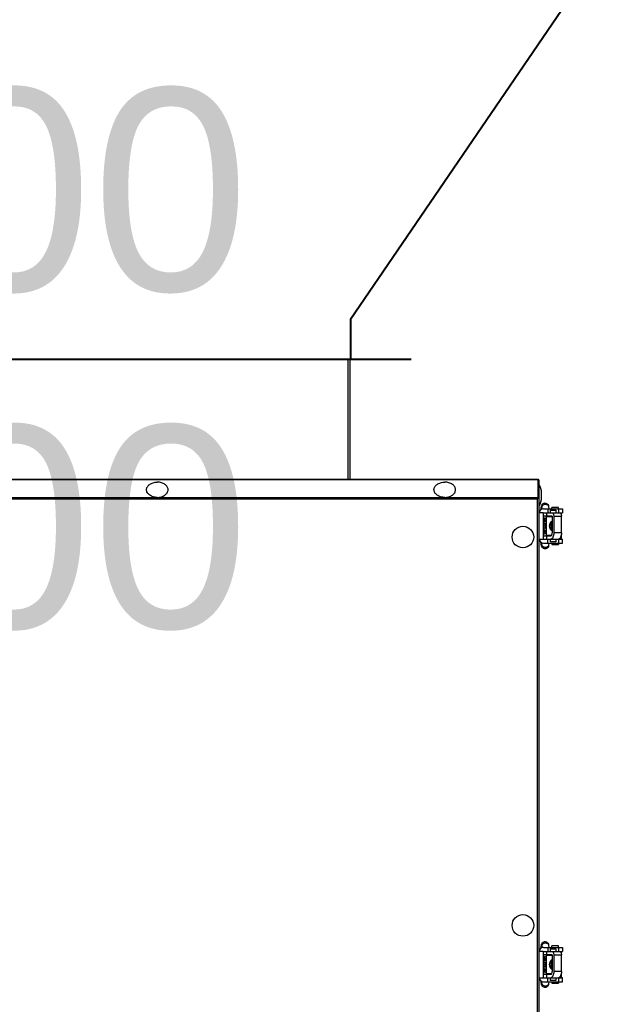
# Model space of a CAD drawing. Header units: millimetres. Extents: x 14400 to 93787, y -21104 to 39413.
# Tile 185 of 256: x 23668 to 23711, y 17812 to 17885. Entities that reach past the tile are written whole.
import ezdxf

# ---------------------------------------------------------------- set-up
doc = ezdxf.new("R2010")
doc.units = ezdxf.units.MM
doc.layers.add('B1_ASSEMBLY_MEMBERS', color=7, linetype='Continuous')
doc.layers.add('FLUID-CZ2-150-DIM', color=7, linetype='Continuous')
doc.layers.add('FL_WENTYLACJA', color=7, linetype='Continuous', lineweight=50)
doc.layers.add('FLUID-CZ2', color=204, linetype='Continuous', lineweight=40)
doc.styles.add('FDBES', font='arial.ttf')

# ---------------------------------------------------------------- blocks, each defined once
blk = doc.blocks.new('dsgsdg')
at = {"layer": 'B1_ASSEMBLY_MEMBERS', "linetype": 'Continuous'}
for p, q in [((48830.982, -49832.908), (48830.982, -49833.408)), ((48831.082, -49832.908), (48830.982, -49832.908)), ((48831.083, -49834.033), (48831.083, -49832.603)), ((48831.083, -49832.603), (48831.383, -49832.603)), ((48831.083, -49832.919), (48831.383, -49832.919)), ((48831.182, -49833.517), (48831.182, -49833.117)), ((48831.182, -49833.117), (48831.382, -49833.117)), ((48831.382, -49832.708), (48831.526, -49832.708)), ((48831.382, -49834.053), (48831.382, -49832.711)), ((48831.382, -49832.711), (48831.512, -49832.711)), ((48831.383, -49832.723), (48831.383, -49832.603)), ((48831.642, -49833.264), (48831.642, -49832.694)), ((48832.882, -49832.694), (48831.642, -49832.694)), ((48831.642, -49833.264), (48832.882, -49833.264)), ((48832.882, -49832.694), (48832.882, -49833.264)), ((48833.082, -49832.708), (48833.082, -49832.717)), ((48833.332, -49832.708), (48833.082, -49832.708)), ((48833.082, -49832.711), (48833.332, -49832.711)), ((48833.331, -49832.724), (48833.331, -49832.603)), ((48833.631, -49832.603), (48833.331, -49832.603)), ((48833.331, -49832.919), (48833.631, -49832.919)), ((48833.332, -49834.053), (48833.332, -49832.711)), ((48833.332, -49833.117), (48833.532, -49833.117)), ((48833.532, -49833.117), (48833.532, -49833.517)), ((48833.631, -49834.033), (48833.631, -49832.603)), ((48833.632, -49832.908), (48833.732, -49832.908)), ((48833.732, -49833.408), (48833.732, -49832.908)), ((48863.507, -49832.908), (48863.507, -49833.408)), ((48863.607, -49832.908), (48863.507, -49832.908)), ((48863.608, -49834.033), (48863.608, -49832.603)), ((48863.608, -49832.603), (48863.908, -49832.603)), ((48863.608, -49832.919), (48863.908, -49832.919)), ((48863.707, -49833.517), (48863.707, -49833.117)), ((48863.707, -49833.117), (48863.907, -49833.117)), ((48863.907, -49832.708), (48864.051, -49832.708)), ((48863.907, -49834.053), (48863.907, -49832.711)), ((48863.907, -49832.711), (48864.037, -49832.711)), ((48863.908, -49832.723), (48863.908, -49832.603)), ((48864.167, -49833.264), (48864.167, -49832.694)), ((48865.407, -49832.694), (48864.167, -49832.694)), ((48864.167, -49833.264), (48865.407, -49833.264)), ((48865.407, -49832.694), (48865.407, -49833.264)), ((48865.607, -49832.708), (48865.607, -49832.717)), ((48865.857, -49832.708), (48865.607, -49832.708)), ((48865.607, -49832.711), (48865.857, -49832.711)), ((48865.856, -49832.724), (48865.856, -49832.603)), ((48866.156, -49832.603), (48865.856, -49832.603)), ((48865.856, -49832.919), (48866.156, -49832.919)), ((48865.857, -49834.053), (48865.857, -49832.711)), ((48865.857, -49833.117), (48866.057, -49833.117)), ((48866.057, -49833.117), (48866.057, -49833.517)), ((48866.156, -49834.033), (48866.156, -49832.603)), ((48866.157, -49832.908), (48866.257, -49832.908)), ((48866.257, -49833.408), (48866.257, -49832.908)), ((48830.927, -49833.642), (48831.083, -49833.617)), ((48831.082, -49833.408), (48830.982, -49833.408)), ((48831.083, -49833.703), (48831.383, -49833.703)), ((48831.182, -49833.517), (48831.382, -49833.517)), ((48831.632, -49833.783), (48831.382, -49833.783)), ((48831.632, -49833.389), (48831.632, -49834.053)), ((48831.632, -49833.517), (48831.657, -49833.517)), ((48831.632, -49833.527), (48831.657, -49833.523)), ((48831.632, -49834.033), (48831.989, -49833.975)), ((48831.642, -49833.384), (48832.882, -49833.384)), ((48831.657, -49833.817), (48831.657, -49833.384)), ((48831.657, -49833.817), (48833.057, -49833.817)), ((48831.932, -49833.817), (48831.932, -49833.903)), ((48832.032, -49833.903), (48831.932, -49833.903)), ((48831.989, -49833.975), (48831.992, -49833.974)), ((48831.992, -49833.974), (48831.992, -49833.903)), ((48832.032, -49834.053), (48832.032, -49833.817)), ((48832.232, -49833.969), (48832.032, -49833.969)), ((48832.232, -49834.053), (48832.232, -49833.96)), ((48832.482, -49834.053), (48832.482, -49833.96)), ((48832.682, -49833.969), (48832.482, -49833.969)), ((48832.682, -49834.053), (48832.682, -49833.817)), ((48832.752, -49833.953), (48832.682, -49833.953)), ((48832.717, -49833.974), (48832.715, -49833.973)), ((48832.722, -49833.974), (48832.717, -49833.974)), ((48832.722, -49833.953), (48832.722, -49833.974)), ((48832.725, -49833.975), (48832.722, -49833.974)), ((48832.725, -49833.975), (48833.082, -49834.033)), ((48832.752, -49833.817), (48832.752, -49833.953)), ((48832.782, -49833.923), (48832.752, -49833.953)), ((48832.782, -49833.923), (48832.782, -49833.817)), ((48833.057, -49833.434), (48833.057, -49833.817)), ((48833.057, -49833.517), (48833.082, -49833.517)), ((48833.057, -49833.523), (48833.082, -49833.527)), ((48833.082, -49834.053), (48833.082, -49833.48)), ((48833.332, -49833.783), (48833.082, -49833.783)), ((48833.631, -49833.703), (48833.331, -49833.703)), ((48833.332, -49833.517), (48833.532, -49833.517)), ((48833.631, -49833.617), (48833.787, -49833.642)), ((48833.632, -49833.408), (48833.732, -49833.408)), ((48863.452, -49833.642), (48863.608, -49833.617)), ((48863.607, -49833.408), (48863.507, -49833.408)), ((48863.608, -49833.703), (48863.908, -49833.703)), ((48863.707, -49833.517), (48863.907, -49833.517)), ((48864.157, -49833.783), (48863.907, -49833.783)), ((48864.157, -49833.389), (48864.157, -49834.053)), ((48864.157, -49833.517), (48864.182, -49833.517)), ((48864.157, -49833.527), (48864.182, -49833.523)), ((48864.157, -49834.033), (48864.514, -49833.975)), ((48864.167, -49833.384), (48865.407, -49833.384)), ((48864.182, -49833.817), (48864.182, -49833.384)), ((48864.182, -49833.817), (48865.582, -49833.817)), ((48864.457, -49833.817), (48864.457, -49833.903)), ((48864.557, -49833.903), (48864.457, -49833.903)), ((48864.514, -49833.975), (48864.517, -49833.974)), ((48864.517, -49833.974), (48864.517, -49833.903)), ((48864.557, -49834.053), (48864.557, -49833.817)), ((48864.757, -49833.969), (48864.557, -49833.969)), ((48864.757, -49834.053), (48864.757, -49833.96)), ((48865.007, -49834.053), (48865.007, -49833.96)), ((48865.207, -49833.969), (48865.007, -49833.969)), ((48865.207, -49834.053), (48865.207, -49833.817)), ((48865.277, -49833.953), (48865.207, -49833.953)), ((48865.242, -49833.974), (48865.24, -49833.973)), ((48865.247, -49833.974), (48865.242, -49833.974)), ((48865.247, -49833.953), (48865.247, -49833.974)), ((48865.25, -49833.975), (48865.247, -49833.974)), ((48865.25, -49833.975), (48865.607, -49834.033)), ((48865.277, -49833.817), (48865.277, -49833.953)), ((48865.307, -49833.923), (48865.277, -49833.953)), ((48865.307, -49833.923), (48865.307, -49833.817)), ((48865.582, -49833.434), (48865.582, -49833.817)), ((48865.582, -49833.517), (48865.607, -49833.517)), ((48865.582, -49833.523), (48865.607, -49833.527)), ((48865.607, -49834.053), (48865.607, -49833.48)), ((48865.857, -49833.783), (48865.607, -49833.783)), ((48866.156, -49833.703), (48865.856, -49833.703)), ((48865.857, -49833.517), (48866.057, -49833.517)), ((48866.156, -49833.617), (48866.312, -49833.642)), ((48866.157, -49833.408), (48866.257, -49833.408)), ((48830.142, -49834.423), (48828.882, -49834.423)), ((48828.882, -49912.283), (48828.882, -49834.423)), ((48828.923, -49912.283), (48828.923, -49834.423)), ((48923.812, -49834.353), (48828.952, -49834.353)), ((48828.952, -49834.353), (48828.952, -49834.423)), ((48828.973, -49834.353), (48828.973, -49834.423)), ((48830.237, -49834.163), (48829.928, -49834.163)), ((48830.241, -49834.429), (48830.142, -49834.423)), ((48830.241, -49834.353), (48830.241, -49834.423)), ((48830.241, -49834.429), (48830.291, -49834.429)), ((48830.241, -49912.277), (48830.241, -49834.429)), ((48830.291, -49834.394), (48830.291, -49834.443)), ((48830.34, -49834.493), (48830.304, -49834.472)), ((48830.34, -49834.493), (48922.424, -49834.493)), ((48830.34, -49912.213), (48830.34, -49834.493)), ((48831.008, -49834.136), (48831.097, -49834.121)), ((48831.382, -49834.053), (48833.332, -49834.053)), ((48831.382, -49834.053), (48831.382, -49834.353)), ((48832.257, -49834.013), (48832.257, -49834.053)), ((48832.457, -49834.053), (48832.457, -49834.013)), ((48833.332, -49834.353), (48833.332, -49834.053)), ((48833.618, -49834.121), (48833.707, -49834.136)), ((48833.707, -49834.136), (48833.716, -49834.138)), ((48863.533, -49834.136), (48863.622, -49834.121)), ((48863.907, -49834.053), (48863.907, -49834.353)), ((48863.907, -49834.053), (48865.857, -49834.053)), ((48864.782, -49834.013), (48864.782, -49834.053)), ((48864.982, -49834.053), (48864.982, -49834.013)), ((48865.857, -49834.353), (48865.857, -49834.053)), ((48866.143, -49834.121), (48866.232, -49834.136)), ((48866.232, -49834.136), (48866.241, -49834.138)), ((48828.882, -49848.38), (48820.022, -49848.38)), ((48820.022, -49898.31), (48820.022, -49848.38)), ((48828.882, -49848.52), (48820.022, -49848.52))]:
    blk.add_line(p, q, dxfattribs=at)
for centre in [(48833.182, -49835.553), (48861.982, -49835.553)]:
    blk.add_circle(centre, 0.8, dxfattribs=at)
for centre, radius, start, end in [((48831.642, -49833.801), 0.537, 90.0006, 91.07242), ((48864.167, -49833.801), 0.537, 90.0006, 91.07242), ((48832.418, -49836.556), 2.616, 99.20893, 99.37638), ((48832.357, -49833.173), 0.251, 238.11564, 301.88474), ((48832.357, -49833.527), 0.312, 248.88206, 291.12024), ((48864.943, -49836.556), 2.616, 99.20893, 99.37638), ((48864.882, -49833.173), 0.251, 238.11564, 301.88474), ((48864.882, -49833.527), 0.312, 248.88206, 291.12024), ((48829.022, -49834.493), 0.14, 119.99965, 150.00035), ((48829.928, -49835.353), 1.19, 90, 122.83213), ((48830.237, -49835.353), 1.19, 57.16787, 90), ((48830.495, -49834.305), 0.239, 211.43176, 214.2046), ((48831.403, -49834.033), 0.32, 180, 266.23726), ((48833.311, -49834.033), 0.32, 273.76274, 0), ((48863.928, -49834.033), 0.32, 180, 266.23726), ((48865.836, -49834.033), 0.32, 273.76274, 0)]:
    blk.add_arc(centre, radius, start, end, dxfattribs=at)
for points, knots in [([(48831.382, -49832.819), (48831.382, -49832.78), (48831.451, -49832.726), (48831.545, -49832.7), (48831.609, -49832.694), (48831.642, -49832.694)], [0, 0, 0, 0, 0.382079, 0.672395, 1, 1, 1, 1]), ([(48831.382, -49833.389), (48831.382, -49833.351), (48831.447, -49833.298), (48831.538, -49833.272), (48831.6, -49833.265), (48831.632, -49833.264)], [0, 0, 0, 0, 0.382443, 0.671643, 1, 1, 1, 1]), ([(48832.882, -49832.694), (48832.94, -49832.694), (48833.049, -49832.704), (48833.175, -49832.741), (48833.255, -49832.787), (48833.308, -49832.832), (48833.332, -49832.88), (48833.332, -49832.91)], [0, 0, 0, 0, 0.322432, 0.60818, 0.729025, 0.833202, 1, 1, 1, 1]), ([(48832.882, -49833.264), (48832.94, -49833.264), (48833.049, -49833.274), (48833.175, -49833.311), (48833.255, -49833.357), (48833.308, -49833.402), (48833.332, -49833.45), (48833.332, -49833.48)], [0, 0, 0, 0, 0.322432, 0.60818, 0.729025, 0.833202, 1, 1, 1, 1]), ([(48863.907, -49832.819), (48863.907, -49832.78), (48863.976, -49832.726), (48864.07, -49832.7), (48864.134, -49832.694), (48864.167, -49832.694)], [0, 0, 0, 0, 0.382079, 0.672395, 1, 1, 1, 1]), ([(48863.907, -49833.389), (48863.907, -49833.351), (48863.972, -49833.298), (48864.063, -49833.272), (48864.125, -49833.265), (48864.157, -49833.264)], [0, 0, 0, 0, 0.382443, 0.671643, 1, 1, 1, 1]), ([(48865.407, -49832.694), (48865.465, -49832.694), (48865.574, -49832.704), (48865.7, -49832.741), (48865.78, -49832.787), (48865.833, -49832.832), (48865.857, -49832.88), (48865.857, -49832.91)], [0, 0, 0, 0, 0.322432, 0.60818, 0.729025, 0.833202, 1, 1, 1, 1]), ([(48865.407, -49833.264), (48865.465, -49833.264), (48865.574, -49833.274), (48865.7, -49833.311), (48865.78, -49833.357), (48865.833, -49833.402), (48865.857, -49833.45), (48865.857, -49833.48)], [0, 0, 0, 0, 0.322432, 0.60818, 0.729025, 0.833202, 1, 1, 1, 1]), ([(48830.657, -49833.91), (48830.657, -49833.87), (48830.677, -49833.79), (48830.77, -49833.681), (48830.869, -49833.652), (48830.927, -49833.642)], [0, 0, 0, 0, 0.291313, 0.575126, 1, 1, 1, 1]), ([(48831.13, -49834.198), (48831.08, -49834.195), (48830.988, -49834.188), (48830.873, -49834.171), (48830.785, -49834.136), (48830.718, -49834.083), (48830.669, -49834.004), (48830.657, -49833.942), (48830.657, -49833.91)], [0, 0, 0, 0, 0.246044, 0.443765, 0.559672, 0.700522, 0.849407, 1, 1, 1, 1]), ([(48830.751, -49833.877), (48830.751, -49833.823), (48830.776, -49833.738), (48830.854, -49833.665), (48830.903, -49833.646), (48830.927, -49833.642)], [0, 0, 0, 0, 0.518957, 0.763768, 1, 1, 1, 1]), ([(48831.008, -49834.136), (48830.977, -49834.141), (48830.909, -49834.134), (48830.793, -49834.058), (48830.751, -49833.948), (48830.751, -49833.877)], [0, 0, 0, 0, 0.233535, 0.479737, 1, 1, 1, 1]), ([(48831.642, -49833.384), (48831.64, -49833.384), (48831.637, -49833.384), (48831.633, -49833.386), (48831.634, -49833.388), (48831.635, -49833.388)], [0, 0, 0, 0, 0.624018, 0.816994, 1, 1, 1, 1]), ([(48831.751, -49833.818), (48831.769, -49833.867), (48831.833, -49833.956), (48831.942, -49833.983), (48831.989, -49833.975)], [0, 0, 0, 0, 0.522939, 1, 1, 1, 1]), ([(48832.357, -49833.578), (48832.285, -49833.578), (48832.14, -49833.547), (48832.022, -49833.448), (48831.988, -49833.385)], [0, 0, 0, 0, 0.504233, 1, 1, 1, 1]), ([(48832.017, -49834.054), (48832.015, -49834.048), (48832.008, -49834.021), (48832.003, -49833.994), (48831.999, -49833.973)], [0, 0, 0, 0, 0.230582, 1, 1, 1, 1]), ([(48832.357, -49833.578), (48832.298, -49833.578), (48832.176, -49833.541), (48832.098, -49833.441), (48832.077, -49833.385)], [0, 0, 0, 0, 0.500603, 1, 1, 1, 1]), ([(48832.139, -49833.385), (48832.167, -49833.414), (48832.235, -49833.462), (48832.357, -49833.487), (48832.479, -49833.462), (48832.548, -49833.414), (48832.576, -49833.385)], [0, 0, 0, 0, 0.249838, 0.5, 0.750162, 1, 1, 1, 1]), ([(48832.157, -49833.818), (48832.166, -49833.832), (48832.195, -49833.883), (48832.224, -49833.935), (48832.239, -49833.974)], [0, 0, 0, 0, 0.279283, 1, 1, 1, 1]), ([(48832.517, -49833.819), (48832.471, -49833.85), (48832.357, -49833.886), (48832.244, -49833.85), (48832.197, -49833.819)], [0, 0, 0, 0, 0.5, 1, 1, 1, 1]), ([(48832.239, -49833.974), (48832.241, -49833.978), (48832.245, -49833.99), (48832.25, -49834.001), (48832.255, -49834.007)], [0, 0, 0, 0, 0.354168, 1, 1, 1, 1]), ([(48832.727, -49833.385), (48832.692, -49833.448), (48832.575, -49833.547), (48832.43, -49833.578), (48832.357, -49833.578)], [0, 0, 0, 0, 0.495767, 1, 1, 1, 1]), ([(48832.638, -49833.385), (48832.617, -49833.441), (48832.539, -49833.541), (48832.417, -49833.578), (48832.357, -49833.578)], [0, 0, 0, 0, 0.499397, 1, 1, 1, 1]), ([(48832.46, -49834.007), (48832.461, -49834.006), (48832.467, -49833.995), (48832.472, -49833.984), (48832.475, -49833.974)], [0, 0, 0, 0, 0.139837, 1, 1, 1, 1]), ([(48832.475, -49833.974), (48832.48, -49833.962), (48832.504, -49833.908), (48832.535, -49833.858), (48832.557, -49833.818)], [0, 0, 0, 0, 0.220671, 1, 1, 1, 1]), ([(48832.715, -49833.973), (48832.714, -49833.98), (48832.709, -49834.008), (48832.703, -49834.035), (48832.698, -49834.054)], [0, 0, 0, 0, 0.266874, 1, 1, 1, 1]), ([(48832.964, -49833.818), (48832.945, -49833.867), (48832.882, -49833.956), (48832.773, -49833.983), (48832.725, -49833.975)], [0, 0, 0, 0, 0.522939, 1, 1, 1, 1]), ([(48833.082, -49833.48), (48833.082, -49833.45), (48833.03, -49833.409), (48832.957, -49833.389), (48832.908, -49833.384), (48832.882, -49833.384)], [0, 0, 0, 0, 0.382079, 0.672395, 1, 1, 1, 1]), ([(48834.057, -49833.91), (48834.057, -49833.942), (48834.046, -49834.004), (48833.997, -49834.083), (48833.93, -49834.136), (48833.842, -49834.171), (48833.726, -49834.188), (48833.635, -49834.195), (48833.584, -49834.198)], [0, 0, 0, 0, 0.150623, 0.299623, 0.440504, 0.55634, 0.754009, 1, 1, 1, 1]), ([(48833.964, -49833.877), (48833.964, -49833.948), (48833.922, -49834.058), (48833.806, -49834.134), (48833.738, -49834.141), (48833.707, -49834.136)], [0, 0, 0, 0, 0.520241, 0.766454, 1, 1, 1, 1]), ([(48833.787, -49833.642), (48833.845, -49833.652), (48833.944, -49833.681), (48834.038, -49833.79), (48834.057, -49833.87), (48834.057, -49833.91)], [0, 0, 0, 0, 0.425134, 0.70872, 1, 1, 1, 1]), ([(48833.787, -49833.642), (48833.812, -49833.646), (48833.861, -49833.665), (48833.939, -49833.738), (48833.964, -49833.823), (48833.964, -49833.877)], [0, 0, 0, 0, 0.236232, 0.481043, 1, 1, 1, 1]), ([(48863.182, -49833.91), (48863.182, -49833.87), (48863.202, -49833.79), (48863.295, -49833.681), (48863.394, -49833.652), (48863.452, -49833.642)], [0, 0, 0, 0, 0.291313, 0.575126, 1, 1, 1, 1]), ([(48863.655, -49834.198), (48863.605, -49834.195), (48863.513, -49834.188), (48863.398, -49834.171), (48863.31, -49834.136), (48863.243, -49834.083), (48863.194, -49834.004), (48863.182, -49833.942), (48863.182, -49833.91)], [0, 0, 0, 0, 0.246044, 0.443765, 0.559672, 0.700522, 0.849407, 1, 1, 1, 1]), ([(48863.276, -49833.877), (48863.276, -49833.823), (48863.301, -49833.738), (48863.379, -49833.665), (48863.428, -49833.646), (48863.452, -49833.642)], [0, 0, 0, 0, 0.518957, 0.763768, 1, 1, 1, 1]), ([(48863.533, -49834.136), (48863.502, -49834.141), (48863.434, -49834.134), (48863.318, -49834.058), (48863.276, -49833.948), (48863.276, -49833.877)], [0, 0, 0, 0, 0.233535, 0.479737, 1, 1, 1, 1]), ([(48864.167, -49833.384), (48864.165, -49833.384), (48864.162, -49833.384), (48864.158, -49833.386), (48864.159, -49833.388), (48864.16, -49833.388)], [0, 0, 0, 0, 0.624018, 0.816994, 1, 1, 1, 1]), ([(48864.276, -49833.818), (48864.294, -49833.867), (48864.358, -49833.956), (48864.467, -49833.983), (48864.514, -49833.975)], [0, 0, 0, 0, 0.522939, 1, 1, 1, 1]), ([(48864.882, -49833.578), (48864.81, -49833.578), (48864.665, -49833.547), (48864.547, -49833.448), (48864.513, -49833.385)], [0, 0, 0, 0, 0.504233, 1, 1, 1, 1]), ([(48864.542, -49834.054), (48864.54, -49834.048), (48864.533, -49834.021), (48864.528, -49833.994), (48864.524, -49833.973)], [0, 0, 0, 0, 0.230582, 1, 1, 1, 1]), ([(48864.882, -49833.578), (48864.823, -49833.578), (48864.701, -49833.541), (48864.623, -49833.441), (48864.602, -49833.385)], [0, 0, 0, 0, 0.500603, 1, 1, 1, 1]), ([(48864.664, -49833.385), (48864.692, -49833.414), (48864.76, -49833.462), (48864.882, -49833.487), (48865.004, -49833.462), (48865.073, -49833.414), (48865.101, -49833.385)], [0, 0, 0, 0, 0.249838, 0.5, 0.750162, 1, 1, 1, 1]), ([(48864.682, -49833.818), (48864.691, -49833.832), (48864.72, -49833.883), (48864.749, -49833.935), (48864.764, -49833.974)], [0, 0, 0, 0, 0.279283, 1, 1, 1, 1]), ([(48865.042, -49833.819), (48864.996, -49833.85), (48864.882, -49833.886), (48864.769, -49833.85), (48864.722, -49833.819)], [0, 0, 0, 0, 0.5, 1, 1, 1, 1]), ([(48864.764, -49833.974), (48864.766, -49833.978), (48864.77, -49833.99), (48864.775, -49834.001), (48864.78, -49834.007)], [0, 0, 0, 0, 0.354168, 1, 1, 1, 1]), ([(48865.252, -49833.385), (48865.217, -49833.448), (48865.1, -49833.547), (48864.955, -49833.578), (48864.882, -49833.578)], [0, 0, 0, 0, 0.495767, 1, 1, 1, 1]), ([(48865.163, -49833.385), (48865.142, -49833.441), (48865.064, -49833.541), (48864.942, -49833.578), (48864.882, -49833.578)], [0, 0, 0, 0, 0.499397, 1, 1, 1, 1]), ([(48864.985, -49834.007), (48864.986, -49834.006), (48864.992, -49833.995), (48864.997, -49833.984), (48865, -49833.974)], [0, 0, 0, 0, 0.139837, 1, 1, 1, 1]), ([(48865, -49833.974), (48865.005, -49833.962), (48865.029, -49833.908), (48865.06, -49833.858), (48865.082, -49833.818)], [0, 0, 0, 0, 0.220671, 1, 1, 1, 1]), ([(48865.24, -49833.973), (48865.239, -49833.98), (48865.234, -49834.008), (48865.228, -49834.035), (48865.223, -49834.054)], [0, 0, 0, 0, 0.266874, 1, 1, 1, 1]), ([(48865.489, -49833.818), (48865.47, -49833.867), (48865.407, -49833.956), (48865.298, -49833.983), (48865.25, -49833.975)], [0, 0, 0, 0, 0.522939, 1, 1, 1, 1]), ([(48865.607, -49833.48), (48865.607, -49833.45), (48865.555, -49833.409), (48865.482, -49833.389), (48865.433, -49833.384), (48865.407, -49833.384)], [0, 0, 0, 0, 0.382079, 0.672395, 1, 1, 1, 1]), ([(48866.582, -49833.91), (48866.582, -49833.942), (48866.571, -49834.004), (48866.522, -49834.083), (48866.455, -49834.136), (48866.367, -49834.171), (48866.251, -49834.188), (48866.16, -49834.195), (48866.109, -49834.198)], [0, 0, 0, 0, 0.150623, 0.299623, 0.440504, 0.55634, 0.754009, 1, 1, 1, 1]), ([(48866.489, -49833.877), (48866.489, -49833.948), (48866.447, -49834.058), (48866.331, -49834.134), (48866.263, -49834.141), (48866.232, -49834.136)], [0, 0, 0, 0, 0.520241, 0.766454, 1, 1, 1, 1]), ([(48866.312, -49833.642), (48866.37, -49833.652), (48866.469, -49833.681), (48866.563, -49833.79), (48866.582, -49833.87), (48866.582, -49833.91)], [0, 0, 0, 0, 0.425134, 0.70872, 1, 1, 1, 1]), ([(48866.312, -49833.642), (48866.337, -49833.646), (48866.386, -49833.665), (48866.464, -49833.738), (48866.489, -49833.823), (48866.489, -49833.877)], [0, 0, 0, 0, 0.236232, 0.481043, 1, 1, 1, 1]), ([(48830.258, -49834.358), (48830.255, -49834.356), (48830.25, -49834.354), (48830.244, -49834.353), (48830.241, -49834.353)], [0, 0, 0, 0, 0.518844, 1, 1, 1, 1]), ([(48830.258, -49834.425), (48830.255, -49834.425), (48830.25, -49834.423), (48830.244, -49834.423), (48830.241, -49834.423)], [0, 0, 0, 0, 0.505063, 1, 1, 1, 1]), ([(48830.274, -49834.372), (48830.272, -49834.369), (48830.267, -49834.364), (48830.261, -49834.359), (48830.258, -49834.358)], [0, 0, 0, 0, 0.532832, 1, 1, 1, 1]), ([(48830.999, -49834.137), (48830.999, -49834.137), (48830.996, -49834.138), (48831.002, -49834.137), (48831.005, -49834.136), (48831.008, -49834.136)], [0, 0, 0, 0, 0.180217, 0.254623, 1, 1, 1, 1]), ([(48863.524, -49834.137), (48863.524, -49834.137), (48863.521, -49834.138), (48863.527, -49834.137), (48863.53, -49834.136), (48863.533, -49834.136)], [0, 0, 0, 0, 0.180217, 0.254623, 1, 1, 1, 1]), ([(48830.241, -49841.353), (48830.241, -49841.25), (48830.214, -49841.05), (48830.112, -49840.825), (48829.994, -49840.687), (48829.896, -49840.611), (48829.788, -49840.564), (48829.675, -49840.548), (48829.562, -49840.564), (48829.454, -49840.611), (48829.355, -49840.687), (48829.238, -49840.825), (48829.136, -49841.05), (48829.109, -49841.25), (48829.109, -49841.353)], [0, 0, 0, 0, 0.143525, 0.276784, 0.337751, 0.394666, 0.448272, 0.5, 0.551728, 0.605334, 0.662249, 0.723216, 0.856475, 1, 1, 1, 1]), ([(48830.241, -49841.353), (48830.241, -49841.456), (48830.214, -49841.656), (48830.112, -49841.881), (48829.994, -49842.019), (48829.896, -49842.095), (48829.788, -49842.142), (48829.675, -49842.158), (48829.562, -49842.142), (48829.454, -49842.095), (48829.355, -49842.019), (48829.238, -49841.881), (48829.136, -49841.656), (48829.109, -49841.456), (48829.109, -49841.353)], [0, 0, 0, 0, 0.143525, 0.276784, 0.337751, 0.394666, 0.448272, 0.5, 0.551728, 0.605334, 0.662249, 0.723216, 0.856475, 1, 1, 1, 1]), ([(48830.241, -49862.686), (48830.241, -49862.583), (48830.214, -49862.384), (48830.112, -49862.158), (48829.994, -49862.02), (48829.896, -49861.944), (48829.788, -49861.897), (48829.675, -49861.881), (48829.562, -49861.897), (48829.454, -49861.944), (48829.355, -49862.02), (48829.238, -49862.158), (48829.136, -49862.384), (48829.109, -49862.583), (48829.109, -49862.686)], [0, 0, 0, 0, 0.143525, 0.276784, 0.337751, 0.394666, 0.448272, 0.5, 0.551728, 0.605334, 0.662249, 0.723216, 0.856475, 1, 1, 1, 1]), ([(48830.241, -49862.686), (48830.241, -49862.789), (48830.214, -49862.989), (48830.112, -49863.214), (48829.994, -49863.353), (48829.896, -49863.428), (48829.788, -49863.476), (48829.675, -49863.492), (48829.562, -49863.476), (48829.454, -49863.428), (48829.355, -49863.353), (48829.238, -49863.214), (48829.136, -49862.989), (48829.109, -49862.789), (48829.109, -49862.686)], [0, 0, 0, 0, 0.143525, 0.276784, 0.337751, 0.394666, 0.448272, 0.5, 0.551728, 0.605334, 0.662249, 0.723216, 0.856475, 1, 1, 1, 1])]:
    blk.add_open_spline(points, degree=3, knots=knots, dxfattribs=at)
for points in [[(48832.239, -49833.974), (48832.313, -49834.002), (48832.402, -49834.002), (48832.475, -49833.974)], [(48832.255, -49834.007), (48832.256, -49834.009), (48832.257, -49834.011), (48832.257, -49834.013)], [(48832.46, -49834.007), (48832.396, -49834.031), (48832.319, -49834.031), (48832.255, -49834.007)], [(48832.457, -49834.013), (48832.457, -49834.011), (48832.459, -49834.009), (48832.46, -49834.007)], [(48864.764, -49833.974), (48864.838, -49834.002), (48864.927, -49834.002), (48865, -49833.974)], [(48864.78, -49834.007), (48864.781, -49834.009), (48864.782, -49834.011), (48864.782, -49834.013)], [(48864.985, -49834.007), (48864.921, -49834.031), (48864.844, -49834.031), (48864.78, -49834.007)], [(48864.982, -49834.013), (48864.982, -49834.011), (48864.984, -49834.009), (48864.985, -49834.007)], [(48830.27, -49834.45), (48830.26, -49834.444), (48830.251, -49834.437), (48830.241, -49834.429)], [(48830.304, -49834.472), (48830.293, -49834.465), (48830.281, -49834.458), (48830.27, -49834.45)], [(48830.291, -49834.394), (48830.286, -49834.386), (48830.28, -49834.379), (48830.274, -49834.372)], [(48830.307, -49834.423), (48830.302, -49834.413), (48830.297, -49834.403), (48830.291, -49834.394)], [(48830.34, -49834.493), (48830.325, -49834.476), (48830.309, -49834.458), (48830.291, -49834.443)], [(48830.34, -49834.493), (48830.325, -49834.476), (48830.31, -49834.458), (48830.297, -49834.439)], [(48830.34, -49834.493), (48830.33, -49834.469), (48830.319, -49834.446), (48830.307, -49834.423)]]:
    blk.add_open_spline(points, degree=3, dxfattribs=at)
blk = doc.blocks.new('*U513')
at = {"linetype": 'Continuous', "lineweight": -2}
blk.add_line((-250, -295), (-250, 295), dxfattribs=at)
at = {"color": 0, "linetype": 'ByBlock', "lineweight": -2}
for q in [(-250, -250), (220, -550)]:
    blk.add_line((-220, -250), q, dxfattribs=at)

msp = doc.modelspace()

# ---------------------------------------------------------------- block references
at = {"layer": 'FL_WENTYLACJA', "rotation": 270}
msp.add_blockref('dsgsdg', (73540.67271, 66679.38601), dxfattribs=at)
at = {"layer": 'FLUID-CZ2', "linetype": 'Continuous', "xscale": 0.1, "yscale": 0.1, "zscale": 0.1, "rotation": 90}
msp.add_blockref('*U513', (23667.32808, 17884.36372), dxfattribs=at)

# ---------------------------------------------------------------- texts
at = {"layer": 'FLUID-CZ2-150-DIM', "insert": (23667.32808, 17859.36372), "char_height": 15, "attachment_point": 5, "style": 'FDBES'}
msp.add_mtext('500\\P300', dxfattribs=at)

doc.saveas('drawing.dxf')
